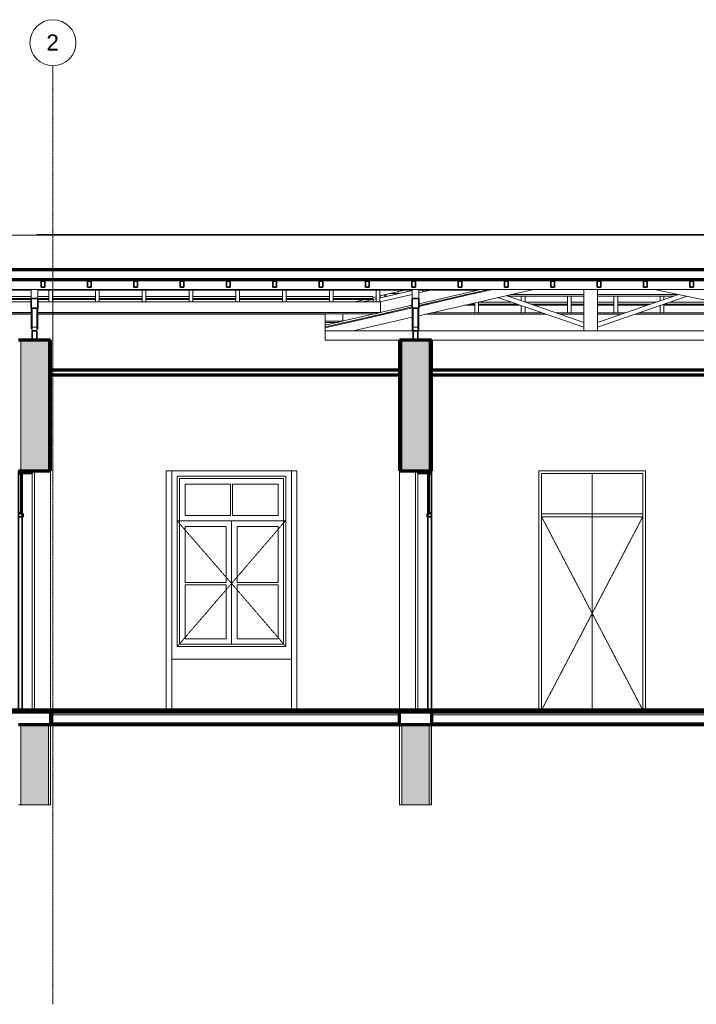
# Model space of a CAD drawing. Header units: millimetres. Extents: x -32483 to 50325, y -2166 to 8528.
# Tile 2 of 15: x -22167 to -14814, y -2166 to 8528. Entities that reach past the tile are written whole.
import ezdxf

# ---------------------------------------------------------------- set-up
doc = ezdxf.new("R2010")
doc.units = ezdxf.units.MM
doc.linetypes.add('_Tracejado pequeno', pattern=[2.25, 1.5, -0.75])
doc.linetypes.add('_Traço - ponto', pattern=[16, 12, -2, 0, -2])
for name, color, linetype, lineweight in [('A-CLNG', 13, 'Continuous', 18), ('A-DOOR', 31, 'Continuous', 18), ('A-DOOR-HDLN', 31, '_Tracejado pequeno', 18), ('A-FLOR', 192, 'Continuous', 18), ('A-FLOR-MCUT', 51, 'Continuous', 18), ('A-GENM', 13, 'Continuous', 18), ('A-GLAZ', 151, 'Continuous', 18), ('A-GLAZ-CWMG', 51, 'Continuous', 18), ('A-GLAZ-HDLN', 1, '_Tracejado pequeno', 18), ('A-ROOF', 132, 'Continuous', 18), ('A-WALL', 113, 'Continuous', 18), ('A-WALL-PATT', 111, 'Continuous', 70), ('S-GRID', 1, 'Continuous', 9), ('S-GRID-IDEN', 1, 'Continuous', 9)]:
    doc.layers.add(name, color=color, linetype=linetype, lineweight=lineweight)
doc.styles.add('Arial_2', font='arial.ttf', dxfattribs={"height": 175})

# ---------------------------------------------------------------- blocks, each defined once
blk = doc.blocks.new('porta dupla - P02 - 1_28 x 2_60 m-4336727-CORTE A - CORTE DE IMPLANTAÇÃO')
at = {"layer": 'A-DOOR', "lineweight": 35}
for p, q in [((-17691, 3630), (-17841, 3630)), ((-17841, 3630), (-17841, 3600)), ((-17841, 3600), (-17691, 3600)), ((-17691, 3600), (-17731, 3600)), ((-17731, 3600), (-17731, 1030)), ((-17711, 3600), (-17731, 3600)), ((-17731, 3600), (-17731, 3580)), ((-17731, 3580), (-17711, 3580)), ((-17717, 3580), (-17725, 3580)), ((-17725, 3580), (-17725, 3180)), ((-17717, 3180), (-17717, 3580)), ((-17711, 3580), (-17711, 3600)), ((-17691, 3600), (-17691, 3630)), ((-17691, 1030), (-17691, 3600)), ((-17741, 3160), (-17741, 3130)), ((-17691, 3160), (-17741, 3160)), ((-17741, 3130), (-17691, 3130)), ((-17711, 3180), (-17731, 3180)), ((-17731, 3180), (-17731, 3160)), ((-17731, 3160), (-17711, 3160)), ((-17725, 3180), (-17717, 3180)), ((-17711, 3160), (-17711, 3180)), ((-17691, 3130), (-17691, 3160)), ((-17731, 1030), (-17691, 1030))]:
    blk.add_line(p, q, dxfattribs=at)
at = {"layer": 'A-DOOR'}
blk.add_line((-17841, 1030), (-17841, 3600), dxfattribs=at)
blk = doc.blocks.new('porta dupla - P01 - 1_28 x 2_60 m-V1-CORTE A - CORTE DE IMPLANTAÇÃO')
at = {"layer": 'A-DOOR', "lineweight": 35}
for p, q in [((-22181, 3630), (-22181, 3600)), ((-22031, 3630), (-22181, 3630)), ((-22181, 3600), (-22031, 3600)), ((-22141, 3600), (-22181, 3600)), ((-22181, 3600), (-22181, 1030)), ((-22161, 3600), (-22161, 3580)), ((-22141, 3600), (-22161, 3600)), ((-22161, 3580), (-22141, 3580)), ((-22155, 3580), (-22155, 3180)), ((-22147, 3580), (-22155, 3580)), ((-22147, 3180), (-22147, 3580)), ((-22141, 1030), (-22141, 3600)), ((-22141, 3580), (-22141, 3600)), ((-22031, 3600), (-22031, 3630)), ((-22131, 3160), (-22181, 3160)), ((-22181, 3160), (-22181, 3130)), ((-22181, 3130), (-22131, 3130)), ((-22161, 3180), (-22161, 3160)), ((-22141, 3180), (-22161, 3180)), ((-22161, 3160), (-22141, 3160)), ((-22155, 3180), (-22147, 3180)), ((-22141, 3160), (-22141, 3180)), ((-22131, 3130), (-22131, 3160)), ((-22181, 1030), (-22141, 1030))]:
    blk.add_line(p, q, dxfattribs=at)
at = {"layer": 'A-DOOR'}
blk.add_line((-22031, 3600), (-22031, 1030), dxfattribs=at)
blk = doc.blocks.new('porta dupla - P05 - 1_16 x 2_60 m-4336724-CORTE A - CORTE DE IMPLANTAÇÃO')
at = {"layer": 'A-DOOR'}
for p, q in [((-16526, 3630), (-16526, 1030)), ((-15366, 3630), (-16526, 3630)), ((-16496, 1030), (-16496, 3600)), ((-16496, 3600), (-15396, 3600)), ((-16496, 3600), (-15946, 3600)), ((-16496, 3600), (-16496, 1030)), ((-15946, 1030), (-15946, 3600)), ((-15946, 3600), (-15396, 3600)), ((-15946, 1030), (-15946, 3600)), ((-15396, 3600), (-15396, 1030)), ((-15396, 3600), (-15396, 1030)), ((-15366, 1030), (-15366, 3630)), ((-15396, 3160), (-16496, 3160)), ((-16496, 3160), (-16496, 3130)), ((-16496, 3130), (-15396, 3130)), ((-15396, 3130), (-15396, 3160))]:
    blk.add_line(p, q, dxfattribs=at)
at = {"layer": 'A-DOOR-HDLN'}
for p, q in [((-15396, 3130), (-16496, 3130)), ((-16496, 3130), (-15946, 2080)), ((-15396, 3130), (-15946, 2080)), ((-15946, 2080), (-16496, 1030)), ((-15946, 2080), (-15396, 1030))]:
    blk.add_line(p, q, dxfattribs=at)
blk = doc.blocks.new('Window_CV - Window_CV - 1 divisão-4329170-CORTE A - CORTE DE IMPLANTAÇÃO')
at = {"layer": 'A-GLAZ'}
for p, q in [((-20455, 3570), (-19275, 3570)), ((-20455, 1720), (-20455, 3570)), ((-19275, 3570), (-20455, 3570)), ((-20455, 3570), (-20455, 1720)), ((-20430, 3545), (-19300, 3545)), ((-20430, 1745), (-20430, 3545)), ((-19300, 3545), (-19300, 1745)), ((-19275, 3570), (-19275, 1720)), ((-19275, 1720), (-19275, 3570)), ((-20370, 3144), (-20370, 3485)), ((-20370, 3485), (-19878, 3485)), ((-19878, 3485), (-19878, 3144)), ((-19853, 3485), (-19360, 3485)), ((-19853, 3144), (-19853, 3485)), ((-19360, 3485), (-19360, 3144)), ((-19878, 3144), (-20370, 3144)), ((-19360, 3144), (-19853, 3144)), ((-20430, 3084), (-19300, 3084)), ((-19865, 3084), (-20430, 3084)), ((-20370, 2414), (-20370, 3024)), ((-20370, 3024), (-19925, 3024)), ((-19925, 3024), (-19925, 2414)), ((-19300, 3084), (-19865, 3084)), ((-19865, 3084), (-19865, 1745)), ((-19865, 1745), (-19865, 3084)), ((-19805, 2414), (-19805, 3024)), ((-19805, 3024), (-19360, 3024)), ((-19360, 3024), (-19360, 2414)), ((-19925, 2414), (-20370, 2414)), ((-20370, 1805), (-20370, 2389)), ((-20370, 2389), (-19925, 2389)), ((-19925, 2389), (-19925, 1805)), ((-19360, 2414), (-19805, 2414)), ((-19805, 2389), (-19360, 2389)), ((-19805, 1805), (-19805, 2389)), ((-19360, 2389), (-19360, 1805)), ((-19275, 1720), (-20455, 1720)), ((-20455, 1720), (-19275, 1720)), ((-19300, 1745), (-20430, 1745)), ((-19925, 1805), (-20370, 1805)), ((-19360, 1805), (-19805, 1805))]:
    blk.add_line(p, q, dxfattribs=at)
at = {"layer": 'A-GLAZ-HDLN'}
for p, q in [((-20455, 3084), (-19281, 3084)), ((-20455, 3084), (-19865, 2405)), ((-19865, 2405), (-19281, 3084)), ((-19865, 2405), (-20455, 1720)), ((-19275, 1720), (-19865, 2405))]:
    blk.add_line(p, q, dxfattribs=at)
blk = doc.blocks.new('Rectangular Mullion - 6x12 cm-3934083-CORTE A - CORTE DE IMPLANTAÇÃO')
at = {"layer": 'A-GLAZ-CWMG'}
blk.add_line((939, 5599), (-28514, 5599), dxfattribs=at)
blk = doc.blocks.new('Rectangular Mullion - 6x12 cm-3934069-CORTE A - CORTE DE IMPLANTAÇÃO')
at = {"layer": 'A-GLAZ-CWMG'}
for p, q in [((-28550, 5590), (-27491, 5590)), ((-28514, 5599), (-28521, 5597)), ((-27421, 5590), (-22041, 5590)), ((-21971, 5590), (-17901, 5590)), ((-17831, 5590), (-17195, 5590)), ((-17195, 5590), (-17155, 5599))]:
    blk.add_line(p, q, dxfattribs=at)
blk = doc.blocks.new('Rectangular Mullion - 2x5 cm-3922211-CORTE A - CORTE DE IMPLANTAÇÃO')
at = {"layer": 'A-GLAZ-CWMG'}
for p, q in [((-17682, 5459), (-17638, 5459)), ((-17180, 5459), (-16824, 5459)), ((-16671, 5459), (-16213, 5459)), ((-16173, 5459), (-16037, 5459)), ((-15887, 5459), (-15709, 5459)), ((-15669, 5459), (-15253, 5459)), ((-15099, 5459), (-14702, 5459)), ((-14662, 5459), (-14604, 5459)), ((-13533, 5459), (-13524, 5459)), ((-17823, 5426), (-17779, 5426)), ((-17722, 5440), (-17766, 5440)), ((-17333, 5426), (-17220, 5426)), ((-17220, 5440), (-17276, 5440)), ((-16768, 5440), (-17180, 5440)), ((-17180, 5426), (-16730, 5426)), ((-16213, 5440), (-16615, 5440)), ((-16576, 5426), (-16213, 5426)), ((-16037, 5440), (-16173, 5440)), ((-16173, 5426), (-16037, 5426)), ((-15709, 5440), (-15887, 5440)), ((-15887, 5426), (-15709, 5426)), ((-15309, 5440), (-15669, 5440)), ((-15669, 5426), (-15347, 5426)), ((-15166, 5426), (-14702, 5426)), ((-14702, 5440), (-15156, 5440)), ((-14512, 5440), (-14662, 5440)), ((-14662, 5426), (-14450, 5426))]:
    blk.add_line(p, q, dxfattribs=at)
blk = doc.blocks.new('Rectangular Mullion - 2x5 cm-4253637-CORTE A - CORTE DE IMPLANTAÇÃO')
at = {"layer": 'A-GLAZ-CWMG'}
for p, q in [((-18202, 5540), (-18251, 5528)), ((-18251, 5528), (-18246, 5509)), ((-18246, 5509), (-18198, 5520)), ((-18198, 5520), (-18202, 5540))]:
    blk.add_line(p, q, dxfattribs=at)
blk = doc.blocks.new('Rectangular Mullion - 2x5 cm-4253677-CORTE A - CORTE DE IMPLANTAÇÃO')
at = {"layer": 'A-GLAZ-CWMG'}
for p, q in [((-29747, 5501), (-29747, 5510)), ((-29747, 5491), (-29747, 5501)), ((-29701, 5501), (-29747, 5501)), ((-29747, 5491), (-29743, 5491)), ((-29706, 5521), (-29638, 5521)), ((-28929, 5491), (-28460, 5491)), ((-28460, 5501), (-28903, 5501)), ((-28825, 5521), (-28460, 5521)), ((-28420, 5521), (-27952, 5521)), ((-27952, 5501), (-28420, 5501)), ((-28420, 5491), (-27952, 5491)), ((-27912, 5521), (-27491, 5521)), ((-27491, 5501), (-27912, 5501)), ((-27912, 5491), (-27491, 5491)), ((-27404, 5521), (-26935, 5521)), ((-26935, 5501), (-27404, 5501)), ((-27404, 5491), (-26935, 5491)), ((-26895, 5521), (-26427, 5521)), ((-26427, 5501), (-26895, 5501)), ((-26895, 5491), (-26427, 5491)), ((-26387, 5521), (-25919, 5521)), ((-25919, 5501), (-26387, 5501)), ((-26387, 5491), (-25919, 5491)), ((-25879, 5521), (-25410, 5521)), ((-25410, 5501), (-25879, 5501)), ((-25879, 5491), (-25410, 5491)), ((-25370, 5521), (-24902, 5521)), ((-24902, 5501), (-25370, 5501)), ((-25370, 5491), (-24902, 5491)), ((-24862, 5521), (-24394, 5521)), ((-24394, 5501), (-24862, 5501)), ((-24862, 5491), (-24394, 5491)), ((-24354, 5521), (-23886, 5521)), ((-23886, 5501), (-24354, 5501)), ((-24354, 5491), (-23886, 5491)), ((-23846, 5521), (-23377, 5521)), ((-23377, 5501), (-23846, 5501)), ((-23846, 5491), (-23377, 5491)), ((-23337, 5521), (-22869, 5521)), ((-22869, 5501), (-23337, 5501)), ((-23337, 5491), (-22869, 5491)), ((-22829, 5521), (-22361, 5521)), ((-22361, 5501), (-22829, 5501)), ((-22829, 5491), (-22361, 5491)), ((-22321, 5521), (-22041, 5521)), ((-22041, 5501), (-22321, 5501)), ((-22321, 5491), (-22041, 5491)), ((-21971, 5521), (-21852, 5521)), ((-21852, 5501), (-21971, 5501)), ((-21971, 5491), (-21852, 5491)), ((-21812, 5521), (-21344, 5521)), ((-21344, 5501), (-21812, 5501)), ((-21812, 5491), (-21344, 5491)), ((-21304, 5521), (-20836, 5521)), ((-20836, 5501), (-21304, 5501)), ((-21304, 5491), (-20836, 5491)), ((-20796, 5521), (-20327, 5521)), ((-20327, 5501), (-20796, 5501)), ((-20796, 5491), (-20327, 5491)), ((-20287, 5521), (-19819, 5521)), ((-19819, 5501), (-20287, 5501)), ((-20287, 5491), (-19819, 5491)), ((-19779, 5521), (-19311, 5521)), ((-19311, 5501), (-19779, 5501)), ((-19779, 5491), (-19311, 5491)), ((-19271, 5521), (-18802, 5521)), ((-18802, 5501), (-19271, 5501)), ((-19271, 5491), (-18802, 5491)), ((-18762, 5521), (-18329, 5521)), ((-18329, 5501), (-18762, 5501)), ((-18762, 5491), (-18329, 5491)), ((-18329, 5521), (-18329, 5501)), ((-18329, 5501), (-18329, 5491))]:
    blk.add_line(p, q, dxfattribs=at)
blk = doc.blocks.new('Rectangular Mullion - 2x5 cm-3922816-CORTE A - CORTE DE IMPLANTAÇÃO')
at = {"layer": 'A-GLAZ-CWMG'}
for p, q in [((-18053, 5574), (-18054, 5574)), ((-18053, 5574), (-18053, 5555)), ((-18053, 5555), (-18138, 5555))]:
    blk.add_line(p, q, dxfattribs=at)
blk = doc.blocks.new('Rectangular Mullion - 6x12 cm-3933649-CORTE A - CORTE DE IMPLANTAÇÃO')
at = {"layer": 'A-GLAZ-CWMG'}
for p, q in [((-17220, 5555), (-17222, 5565)), ((-17280, 5551), (-17278, 5542)), ((-17278, 5542), (-17220, 5555))]:
    blk.add_line(p, q, dxfattribs=at)
blk = doc.blocks.new('Rectangular Mullion - 6x12 cm 2-3933784-CORTE A - CORTE DE IMPLANTAÇÃO')
at = {"layer": 'A-GLAZ-CWMG'}
blk.add_line((-17086, 5596), (-17074, 5599), dxfattribs=at)
blk = doc.blocks.new('Rectangular Mullion - 6x12 cm-3933660-CORTE A - CORTE DE IMPLANTAÇÃO')
at = {"layer": 'A-GLAZ-CWMG'}
for p, q in [((-18250, 5526), (-18254, 5526)), ((-18174, 5526), (-18186, 5526)), ((-17369, 5526), (-17392, 5526)), ((-17369, 5531), (-17369, 5526))]:
    blk.add_line(p, q, dxfattribs=at)
blk = doc.blocks.new('Rectangular Mullion - 6x12 cm-4090281-CORTE A - CORTE DE IMPLANTAÇÃO')
at = {"layer": 'A-GLAZ-CWMG'}
for p, q in [((-17369, 5526), (-17347, 5526)), ((-17279, 5542), (-17323, 5542)), ((-16865, 5526), (-16037, 5526)), ((-16037, 5542), (-16833, 5542)), ((-15013, 5542), (-15887, 5542)), ((-15887, 5526), (-15059, 5526))]:
    blk.add_line(p, q, dxfattribs=at)
blk = doc.blocks.new('Rectangular Mullion - 4x6_3-3931221-CORTE A - CORTE DE IMPLANTAÇÃO')
at = {"layer": 'A-GLAZ-CWMG'}
blk.add_line((-18437, 5465), (-18329, 5490), dxfattribs=at)
blk = doc.blocks.new('Rectangular Mullion - 4x6_3-3931223-CORTE A - CORTE DE IMPLANTAÇÃO')
at = {"layer": 'A-GLAZ-CWMG'}
for p, q in [((-18198, 5520), (-17901, 5588)), ((-18329, 5490), (-18294, 5498)), ((-18323, 5465), (-18329, 5490)), ((-18254, 5507), (-18246, 5509))]:
    blk.add_line(p, q, dxfattribs=at)
blk = doc.blocks.new('Rectangular Mullion - 4x6_3-3931011-CORTE A - CORTE DE IMPLANTAÇÃO')
at = {"layer": 'A-GLAZ-CWMG'}
for p, q in [((-26969, 5708), (-26969, 5688)), ((-26949, 5688), (-26949, 5708)), ((-26929, 5688), (-26929, 5708))]:
    blk.add_line(p, q, dxfattribs=at)
at = {"layer": 'A-GLAZ-CWMG', "lineweight": 35}
for p, q in [((-26949, 5688), (-26969, 5688)), ((-26969, 5688), (-26969, 5623)), ((-26929, 5688), (-26949, 5688)), ((-26929, 5623), (-26929, 5688)), ((-26969, 5623), (-26929, 5623))]:
    blk.add_line(p, q, dxfattribs=at)
blk = doc.blocks.new('Rectangular Mullion - 4x6_3-3931068-CORTE A - CORTE DE IMPLANTAÇÃO')
at = {"layer": 'A-GLAZ-CWMG'}
for p, q in [((-17786, 5571), (-17786, 5590)), ((-17746, 5580), (-17746, 5590))]:
    blk.add_line(p, q, dxfattribs=at)
blk = doc.blocks.new('Rectangular Mullion - 4x6_3-3931069-CORTE A - CORTE DE IMPLANTAÇÃO')
at = {"layer": 'A-GLAZ-CWMG'}
for p, q in [((-18294, 5465), (-18294, 5590)), ((-18254, 5465), (-18254, 5590))]:
    blk.add_line(p, q, dxfattribs=at)
blk = doc.blocks.new('Rectangular Mullion - 4x6_3-3931070-CORTE A - CORTE DE IMPLANTAÇÃO')
at = {"layer": 'A-GLAZ-CWMG'}
for p, q in [((-18802, 5465), (-18802, 5590)), ((-18762, 5465), (-18762, 5590))]:
    blk.add_line(p, q, dxfattribs=at)
blk = doc.blocks.new('Rectangular Mullion - 4x6_3-V4-CORTE A - CORTE DE IMPLANTAÇÃO')
at = {"layer": 'A-GLAZ-CWMG'}
for p, q in [((-7111, 5465), (-7111, 5590)), ((-7071, 5465), (-7071, 5590))]:
    blk.add_line(p, q, dxfattribs=at)
blk = doc.blocks.new('Rectangular Mullion - 4x6_3-3931231-CORTE A - CORTE DE IMPLANTAÇÃO')
at = {"layer": 'A-GLAZ-CWMG'}
blk.add_line((-18187, 5523), (-18187, 5543), dxfattribs=at)
blk = doc.blocks.new('Rectangular Mullion - 4x6_3-3931244-CORTE A - CORTE DE IMPLANTAÇÃO')
at = {"layer": 'A-GLAZ-CWMG'}
for p, q in [((-15206, 5475), (-15206, 5526)), ((-15166, 5489), (-15166, 5526)), ((-15206, 5343), (-15206, 5422)), ((-15166, 5343), (-15166, 5436))]:
    blk.add_line(p, q, dxfattribs=at)
blk = doc.blocks.new('Rectangular Mullion - 4x6_3-3931242-CORTE A - CORTE DE IMPLANTAÇÃO')
at = {"layer": 'A-GLAZ-CWMG'}
for p, q in [((-15709, 5343), (-15709, 5526)), ((-15669, 5343), (-15669, 5526))]:
    blk.add_line(p, q, dxfattribs=at)
blk = doc.blocks.new('Rectangular Mullion - 4x6_3-3931240-CORTE A - CORTE DE IMPLANTAÇÃO')
at = {"layer": 'A-GLAZ-CWMG'}
for p, q in [((-16213, 5343), (-16213, 5526)), ((-16173, 5343), (-16173, 5526))]:
    blk.add_line(p, q, dxfattribs=at)
blk = doc.blocks.new('Rectangular Mullion - 4x6_3-3931238-CORTE A - CORTE DE IMPLANTAÇÃO')
at = {"layer": 'A-GLAZ-CWMG'}
for p, q in [((-16716, 5475), (-16716, 5526)), ((-16676, 5461), (-16676, 5526)), ((-16716, 5343), (-16716, 5422)), ((-16676, 5343), (-16676, 5408))]:
    blk.add_line(p, q, dxfattribs=at)
blk = doc.blocks.new('Rectangular Mullion - 4x6_3-3931236-CORTE A - CORTE DE IMPLANTAÇÃO')
at = {"layer": 'A-GLAZ-CWMG'}
for p, q in [((-17180, 5343), (-17180, 5462)), ((-17220, 5343), (-17220, 5453))]:
    blk.add_line(p, q, dxfattribs=at)
blk = doc.blocks.new('Rectangular Mullion - 6x12 cm 2-4082024-CORTE A - CORTE DE IMPLANTAÇÃO')
at = {"layer": 'A-GLAZ-CWMG'}
for p, q in [((-17155, 5599), (-17831, 5443)), ((-17831, 5425), (-17086, 5596)), ((-17705, 5590), (-17831, 5561)), ((-17901, 5545), (-18236, 5467)), ((-17901, 5427), (-18236, 5350)), ((-18192, 5341), (-17901, 5408))]:
    blk.add_line(p, q, dxfattribs=at)
blk = doc.blocks.new('Rectangular Mullion - 6x12 cm-4090283-CORTE A - CORTE DE IMPLANTAÇÃO')
at = {"layer": 'A-GLAZ-CWMG'}
for p, q in [((-29048, 5465), (-27491, 5465)), ((-27421, 5465), (-22041, 5465)), ((-21971, 5465), (-18246, 5465)), ((-18246, 5348), (-18246, 5465)), ((-29517, 5348), (-29568, 5335)), ((-27491, 5348), (-29517, 5348)), ((-22041, 5348), (-27421, 5348)), ((-18246, 5348), (-21971, 5348)), ((-18302, 5335), (-18246, 5348)), ((-29568, 5335), (-27491, 5335)), ((-27421, 5335), (-22041, 5335)), ((-21971, 5335), (-18302, 5335))]:
    blk.add_line(p, q, dxfattribs=at)
blk = doc.blocks.new('Rectangular Mullion - 6x12 cm 2-4082025-CORTE A - CORTE DE IMPLANTAÇÃO')
at = {"layer": 'A-GLAZ-CWMG'}
for p, q in [((-18647, 5256), (-18846, 5210)), ((-18846, 5191), (-18602, 5247))]:
    blk.add_line(p, q, dxfattribs=at)
blk = doc.blocks.new('Rectangular Mullion - 6x12 cm-4252338-CORTE A - CORTE DE IMPLANTAÇÃO')
at = {"layer": 'A-GLAZ-CWMG'}
for p, q in [((-18450, 5282), (-18448, 5273)), ((-18448, 5273), (-18389, 5286)), ((-18389, 5286), (-18391, 5296))]:
    blk.add_line(p, q, dxfattribs=at)
blk = doc.blocks.new('Rectangular Mullion - 6x12 cm-V7-CORTE A - CORTE DE IMPLANTAÇÃO')
at = {"layer": 'A-GLAZ-CWMG'}
for p, q in [((-18185, 5343), (-18142, 5343)), ((-17696, 5343), (-16488, 5343)), ((-16334, 5343), (-16037, 5343)), ((-15887, 5343), (-15589, 5343)), ((-15436, 5343), (-14052, 5343))]:
    blk.add_line(p, q, dxfattribs=at)
blk = doc.blocks.new('tesoura4 - tesoura-4028726-CORTE A - CORTE DE IMPLANTAÇÃO')
at = {"layer": 'A-GENM'}
for p, q in [((-17901, 5499), (-17901, 5599)), ((-17831, 5599), (-17831, 5499)), ((-17901, 5158), (-17901, 5396)), ((-17891, 5188), (-17891, 5396)), ((-17841, 5396), (-17841, 5188)), ((-17831, 5396), (-17831, 5158)), ((-17891, 5158), (-17901, 5158)), ((-17841, 5188), (-17891, 5188)), ((-17891, 5148), (-17891, 5188)), ((-17841, 5188), (-17841, 5148)), ((-17831, 5158), (-17841, 5158))]:
    blk.add_line(p, q, dxfattribs=at)
at = {"layer": 'A-GENM', "lineweight": 35}
for p, q in [((-17901, 5499), (-17901, 5396)), ((-17831, 5499), (-17901, 5499)), ((-17831, 5396), (-17831, 5499)), ((-17901, 5396), (-17831, 5396)), ((-17891, 5148), (-17891, 5048)), ((-17841, 5148), (-17891, 5148)), ((-17841, 5048), (-17841, 5148)), ((-17891, 5048), (-17841, 5048))]:
    blk.add_line(p, q, dxfattribs=at)
blk = doc.blocks.new('tesoura6 - tesoura-4029236-CORTE A - CORTE DE IMPLANTAÇÃO')
at = {"layer": 'A-GENM'}
for p, q in [((-17831, 5312), (-16584, 5599)), ((-17030, 5599), (-17220, 5555)), ((-16037, 5599), (-16037, 5148)), ((-15887, 5148), (-15887, 5599)), ((-15270, 5599), (-13122, 5148)), ((-17278, 5542), (-17831, 5415)), ((-16972, 5510), (-16037, 5188)), ((-16037, 5241), (-16879, 5531)), ((-15007, 5544), (-15887, 5241)), ((-15887, 5188), (-14912, 5524)), ((-17901, 5398), (-18389, 5286)), ((-18448, 5273), (-18846, 5181)), ((-18545, 5148), (-17901, 5296)), ((-16037, 5188), (-16037, 5241)), ((-15887, 5241), (-15887, 5188)), ((-13061, 5237), (-13107, 5247)), ((-18846, 5148), (-18545, 5148)), ((-17891, 5148), (-18545, 5148)), ((-13122, 5148), (-17841, 5148)), ((-16037, 5148), (-15887, 5148)), ((-13122, 5148), (-13061, 5148))]:
    blk.add_line(p, q, dxfattribs=at)
blk = doc.blocks.new('Rectangular Mullion - 6x12 cm 2-4082030-CORTE A - CORTE DE IMPLANTAÇÃO')
at = {"layer": 'A-GLAZ-CWMG'}
for p, q in [((-18236, 5467), (-18246, 5465)), ((-18236, 5350), (-18647, 5256)), ((-18602, 5247), (-18192, 5341))]:
    blk.add_line(p, q, dxfattribs=at)
blk = doc.blocks.new('Rectangular Mullion - 6x12 cm-4082021-CORTE A - CORTE DE IMPLANTAÇÃO')
at = {"layer": 'A-GLAZ-CWMG'}
for p, q in [((-30024, 5329), (-30024, 5356)), ((-18656, 5254), (-18846, 5254)), ((-18846, 5241), (-18712, 5241)), ((-18712, 5241), (-18656, 5254)), ((-18656, 5254), (-18656, 5335))]:
    blk.add_line(p, q, dxfattribs=at)
blk = doc.blocks.new('tesoura10 - tesoura-4089500-CORTE A - CORTE DE IMPLANTAÇÃO')
at = {"layer": 'A-GENM'}
for p, q in [((-22041, 5499), (-22041, 5599)), ((-21971, 5599), (-21971, 5499)), ((-22041, 5166), (-22041, 5396)), ((-22031, 5188), (-22031, 5396)), ((-21981, 5396), (-21981, 5188)), ((-21971, 5396), (-21971, 5166)), ((-21981, 5188), (-22031, 5188)), ((-22031, 5148), (-22031, 5188)), ((-21981, 5188), (-21981, 5148))]:
    blk.add_line(p, q, dxfattribs=at)
at = {"layer": 'A-GENM', "lineweight": 35}
for p, q in [((-22041, 5499), (-22041, 5396)), ((-21971, 5499), (-22041, 5499)), ((-21971, 5396), (-21971, 5499)), ((-22041, 5396), (-21971, 5396)), ((-22031, 5148), (-22031, 5048)), ((-21981, 5148), (-22031, 5148)), ((-21981, 5048), (-21981, 5148)), ((-22031, 5048), (-21981, 5048))]:
    blk.add_line(p, q, dxfattribs=at)
blk = doc.blocks.new('Grid - Head Grid-11506-CORTE A - CORTE DE IMPLANTAÇÃO')
at = {"layer": 'S-GRID-IDEN'}
blk.add_circle((-29896, 8278), 250, dxfattribs=at)

msp = doc.modelspace()

# ---------------------------------------------------------------- hatches: boundary and pattern name
at = {"layer": 'A-WALL-PATT'}
h = msp.add_hatch(color=256, dxfattribs=at)
h.paths.add_polyline_path([(-22156, 0), (-21856, 0), (-21856, 870), (-22156, 870), (-22156, 216)], flags=0)
h.paths.add_polyline_path([(-22006, 3630), (-21856, 3630), (-21856, 5049), (-22156, 5049), (-22156, 3630)], flags=0)
h = msp.add_hatch(color=256, dxfattribs=at)
h.paths.add_polyline_path([(-17716, 0), (-17716, 870), (-18016, 870), (-18016, 0)], flags=0)
h.paths.add_polyline_path([(-17866, 3630), (-17716, 3630), (-17716, 5049), (-18016, 5049), (-18016, 3630)], flags=0)

# ---------------------------------------------------------------- linework, layer by layer
at = {"layer": 'A-CLNG', "lineweight": 70}
for p, q in [((-18041, 4722), (-21831, 4722)), ((-10621, 4722), (-17691, 4722)), ((-21831, 4672), (-18041, 4672)), ((-17691, 4672), (-10621, 4672))]:
    msp.add_line(p, q, dxfattribs=at)
at = {"layer": 'A-CLNG'}
for p, q in [((-18041, 4682), (-21831, 4682)), ((-10621, 4682), (-17691, 4682))]:
    msp.add_line(p, q, dxfattribs=at)
at = {"layer": 'A-FLOR', "lineweight": 70}
for p, q in [((3011, 1030), (-29821, 1030)), ((-29821, 1010), (-10271, 1010)), ((-21831, 1010), (-21831, 880)), ((-18041, 880), (-18041, 1010)), ((-17691, 1010), (-17691, 880)), ((-21831, 880), (-18041, 880)), ((-18041, 870), (-21831, 870)), ((-17691, 880), (-10621, 880)), ((-10621, 870), (-17691, 870))]:
    msp.add_line(p, q, dxfattribs=at)
at = {"layer": 'A-FLOR-MCUT'}
for p, q in [((-18041, 980), (-21831, 980)), ((-10621, 980), (-17691, 980))]:
    msp.add_line(p, q, dxfattribs=at)
at = {"layer": 'A-ROOF'}
for p, q in [((-27445, 6189), (-16111, 6189)), ((-16133, 6194), (-21981, 6194)), ((-21981, 6194), (-21981, 6189)), ((-16111, 6189), (-16133, 6194)), ((-9919, 6194), (-16133, 6194)), ((-4044, 6189), (-16111, 6189)), ((-17985, 5590), (-18254, 5528)), ((-18415, 5491), (-18526, 5465)), ((-18294, 5519), (-18329, 5510))]:
    msp.add_line(p, q, dxfattribs=at)
at = {"layer": 'A-ROOF', "lineweight": 70}
for p, q in [((1355, 5811), (-28958, 5811)), ((-28955, 5708), (1351, 5708))]:
    msp.add_line(p, q, dxfattribs=at)
at = {"layer": 'A-WALL'}
for p, q in [((-22041, 5329), (-27421, 5329)), ((-18846, 5329), (-21971, 5329)), ((-18846, 5049), (-18846, 5329)), ((-18204, 5329), (-18248, 5329)), ((-16446, 5329), (-17758, 5329)), ((-16037, 5329), (-16293, 5329)), ((-15631, 5329), (-15887, 5329)), ((-13984, 5329), (-15478, 5329)), ((-22156, 5049), (-22156, 3630)), ((-21856, 5049), (-21856, 3630)), ((-21834, 5049), (-21834, 3630)), ((-18041, 5049), (-18846, 5049)), ((-18039, 5049), (-18039, 3630)), ((-18016, 5049), (-18016, 3630)), ((-17716, 5049), (-17716, 3630)), ((-17694, 5049), (-17694, 3630)), ((-13061, 5049), (-17691, 5049)), ((-22006, 3630), (-22006, 1030)), ((-21831, 3630), (-21831, 1030)), ((-20577, 3630), (-19154, 3630)), ((-20577, 1030), (-20577, 3630)), ((-20515, 3630), (-20515, 1030)), ((-19215, 1030), (-19215, 3630)), ((-19154, 3630), (-19154, 1030)), ((-18041, 1030), (-18041, 3630)), ((-17866, 3630), (-17866, 1030)), ((-16526, 1030), (-16526, 3630)), ((-16526, 3630), (-15366, 3630)), ((-15366, 3630), (-15366, 1030)), ((-20515, 1584), (-19215, 1584)), ((-22156, 870), (-22156, 0)), ((-21856, 870), (-21856, 0)), ((-21834, 870), (-21834, 0)), ((-21831, 0), (-21831, 870)), ((-18041, 870), (-18041, 0)), ((-18039, 870), (-18039, 0)), ((-18016, 870), (-18016, 0)), ((-17716, 870), (-17716, 0)), ((-17694, 870), (-17694, 0)), ((-17691, 0), (-17691, 870)), ((-22181, 0), (-21831, 0)), ((-18041, 0), (-17691, 0))]:
    msp.add_line(p, q, dxfattribs=at)
at = {"layer": 'A-WALL', "lineweight": 70}
for p, q in [((-21831, 5049), (-22181, 5049)), ((-21831, 3630), (-21831, 5049)), ((-18041, 5049), (-18041, 3630)), ((-17691, 5049), (-18041, 5049)), ((-17691, 3630), (-17691, 5049)), ((-22181, 3630), (-21831, 3630)), ((-18041, 3630), (-17691, 3630)), ((-21831, 870), (-22181, 870)), ((-17691, 870), (-18041, 870))]:
    msp.add_line(p, q, dxfattribs=at)
at = {"layer": 'S-GRID', "linetype": '_Traço - ponto'}
msp.add_line((-21806, -2166), (-21806, 8028), dxfattribs=at)

# ---------------------------------------------------------------- block references
at = {"layer": 'A-DOOR'}
for name in ['porta dupla - P01 - 1_28 x 2_60 m-V1-CORTE A - CORTE DE IMPLANTAÇÃO', 'porta dupla - P02 - 1_28 x 2_60 m-4336727-CORTE A - CORTE DE IMPLANTAÇÃO', 'porta dupla - P05 - 1_16 x 2_60 m-4336724-CORTE A - CORTE DE IMPLANTAÇÃO']:
    msp.add_blockref(name, (0, 0), dxfattribs=at)
at = {"layer": 'A-GENM'}
for name in ['tesoura10 - tesoura-4089500-CORTE A - CORTE DE IMPLANTAÇÃO', 'tesoura6 - tesoura-4029236-CORTE A - CORTE DE IMPLANTAÇÃO', 'tesoura4 - tesoura-4028726-CORTE A - CORTE DE IMPLANTAÇÃO']:
    msp.add_blockref(name, (0, 0), dxfattribs=at)
at = {"layer": 'A-GLAZ'}
msp.add_blockref('Window_CV - Window_CV - 1 divisão-4329170-CORTE A - CORTE DE IMPLANTAÇÃO', (0, 0), dxfattribs=at)
at = {"layer": 'A-GLAZ-CWMG'}
for name, p in [('Rectangular Mullion - 6x12 cm-3934083-CORTE A - CORTE DE IMPLANTAÇÃO', (0, 0)), ('Rectangular Mullion - 4x6_3-3931011-CORTE A - CORTE DE IMPLANTAÇÃO', (5035, 0)), ('Rectangular Mullion - 4x6_3-3931011-CORTE A - CORTE DE IMPLANTAÇÃO', (5538, 0)), ('Rectangular Mullion - 4x6_3-3931011-CORTE A - CORTE DE IMPLANTAÇÃO', (6042, 0)), ('Rectangular Mullion - 4x6_3-3931011-CORTE A - CORTE DE IMPLANTAÇÃO', (6545, 0)), ('Rectangular Mullion - 4x6_3-3931011-CORTE A - CORTE DE IMPLANTAÇÃO', (7049, 0)), ('Rectangular Mullion - 4x6_3-3931011-CORTE A - CORTE DE IMPLANTAÇÃO', (7552, 0)), ('Rectangular Mullion - 4x6_3-3931011-CORTE A - CORTE DE IMPLANTAÇÃO', (8056, 0)), ('Rectangular Mullion - 4x6_3-3931011-CORTE A - CORTE DE IMPLANTAÇÃO', (8559, 0)), ('Rectangular Mullion - 4x6_3-3931011-CORTE A - CORTE DE IMPLANTAÇÃO', (9063, 0)), ('Rectangular Mullion - 4x6_3-3931011-CORTE A - CORTE DE IMPLANTAÇÃO', (9566, 0)), ('Rectangular Mullion - 4x6_3-3931011-CORTE A - CORTE DE IMPLANTAÇÃO', (10070, 0)), ('Rectangular Mullion - 4x6_3-3931011-CORTE A - CORTE DE IMPLANTAÇÃO', (10573, 0)), ('Rectangular Mullion - 4x6_3-3931011-CORTE A - CORTE DE IMPLANTAÇÃO', (11077, 0)), ('Rectangular Mullion - 4x6_3-3931011-CORTE A - CORTE DE IMPLANTAÇÃO', (11580, 0)), ('Rectangular Mullion - 4x6_3-3931011-CORTE A - CORTE DE IMPLANTAÇÃO', (12084, 0)), ('Rectangular Mullion - 6x12 cm-3934069-CORTE A - CORTE DE IMPLANTAÇÃO', (0, 0)), ('Rectangular Mullion - 4x6_3-V4-CORTE A - CORTE DE IMPLANTAÇÃO', (-14741, 0)), ('Rectangular Mullion - 4x6_3-V4-CORTE A - CORTE DE IMPLANTAÇÃO', (-14233, 0)), ('Rectangular Mullion - 4x6_3-V4-CORTE A - CORTE DE IMPLANTAÇÃO', (-13725, 0)), ('Rectangular Mullion - 4x6_3-V4-CORTE A - CORTE DE IMPLANTAÇÃO', (-13216, 0)), ('Rectangular Mullion - 4x6_3-V4-CORTE A - CORTE DE IMPLANTAÇÃO', (-12708, 0)), ('Rectangular Mullion - 4x6_3-V4-CORTE A - CORTE DE IMPLANTAÇÃO', (-12200, 0)), ('Rectangular Mullion - 4x6_3-3931070-CORTE A - CORTE DE IMPLANTAÇÃO', (0, 0)), ('Rectangular Mullion - 4x6_3-3931223-CORTE A - CORTE DE IMPLANTAÇÃO', (0, 0)), ('Rectangular Mullion - 4x6_3-3931069-CORTE A - CORTE DE IMPLANTAÇÃO', (0, 0)), ('Rectangular Mullion - 6x12 cm 2-4082024-CORTE A - CORTE DE IMPLANTAÇÃO', (0, 0)), ('Rectangular Mullion - 2x5 cm-3922816-CORTE A - CORTE DE IMPLANTAÇÃO', (0, 0)), ('Rectangular Mullion - 4x6_3-3931068-CORTE A - CORTE DE IMPLANTAÇÃO', (0, 0)), ('Rectangular Mullion - 6x12 cm-3933649-CORTE A - CORTE DE IMPLANTAÇÃO', (0, 0)), ('Rectangular Mullion - 6x12 cm 2-3933784-CORTE A - CORTE DE IMPLANTAÇÃO', (0, 0)), ('Rectangular Mullion - 2x5 cm-4253677-CORTE A - CORTE DE IMPLANTAÇÃO', (0, 0)), ('Rectangular Mullion - 6x12 cm-4090283-CORTE A - CORTE DE IMPLANTAÇÃO', (0, 0)), ('Rectangular Mullion - 6x12 cm 2-4082030-CORTE A - CORTE DE IMPLANTAÇÃO', (0, 0)), ('Rectangular Mullion - 4x6_3-3931221-CORTE A - CORTE DE IMPLANTAÇÃO', (0, 0)), ('Rectangular Mullion - 6x12 cm-3933660-CORTE A - CORTE DE IMPLANTAÇÃO', (0, 0)), ('Rectangular Mullion - 2x5 cm-4253637-CORTE A - CORTE DE IMPLANTAÇÃO', (0, 0)), ('Rectangular Mullion - 4x6_3-3931231-CORTE A - CORTE DE IMPLANTAÇÃO', (0, 0)), ('Rectangular Mullion - 2x5 cm-3922211-CORTE A - CORTE DE IMPLANTAÇÃO', (0, 0)), ('Rectangular Mullion - 6x12 cm-4090281-CORTE A - CORTE DE IMPLANTAÇÃO', (0, 0)), ('Rectangular Mullion - 4x6_3-3931236-CORTE A - CORTE DE IMPLANTAÇÃO', (0, 0)), ('Rectangular Mullion - 4x6_3-3931238-CORTE A - CORTE DE IMPLANTAÇÃO', (0, 0)), ('Rectangular Mullion - 4x6_3-3931240-CORTE A - CORTE DE IMPLANTAÇÃO', (0, 0)), ('Rectangular Mullion - 4x6_3-3931242-CORTE A - CORTE DE IMPLANTAÇÃO', (0, 0)), ('Rectangular Mullion - 4x6_3-3931244-CORTE A - CORTE DE IMPLANTAÇÃO', (0, 0)), ('Rectangular Mullion - 6x12 cm-4082021-CORTE A - CORTE DE IMPLANTAÇÃO', (0, 0)), ('Rectangular Mullion - 6x12 cm 2-4082025-CORTE A - CORTE DE IMPLANTAÇÃO', (0, 0)), ('Rectangular Mullion - 6x12 cm-4252338-CORTE A - CORTE DE IMPLANTAÇÃO', (0, 0)), ('Rectangular Mullion - 6x12 cm-V7-CORTE A - CORTE DE IMPLANTAÇÃO', (0, 0))]:
    msp.add_blockref(name, p, dxfattribs=at)
at = {"layer": 'S-GRID-IDEN'}
msp.add_blockref('Grid - Head Grid-11506-CORTE A - CORTE DE IMPLANTAÇÃO', (8090, 0), dxfattribs=at)

# ---------------------------------------------------------------- texts
at = {"layer": 'S-GRID-IDEN', "insert": (-21877, 8368), "char_height": 175, "width": 168.35, "attachment_point": 1, "style": 'Arial_2'}
msp.add_mtext('2', dxfattribs=at)

doc.saveas('drawing.dxf')
